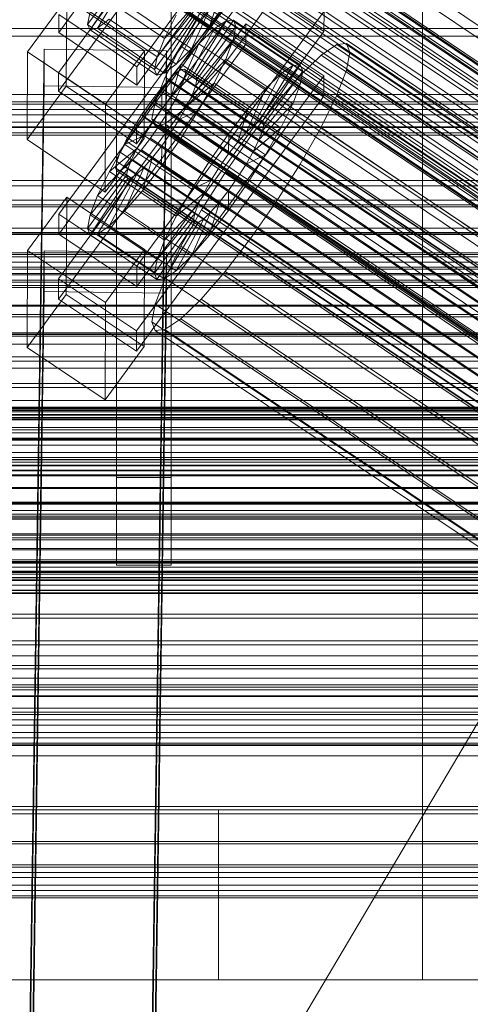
# Model space of a CAD drawing. Header units: millimetres. Extents: x -4738 to 65662, y -68080 to 6847.
# Tile 186 of 256: x -379 to -313, y -34824 to -34679. Entities that reach past the tile are written whole.
import ezdxf

# ---------------------------------------------------------------- set-up
doc = ezdxf.new("R2010")
doc.units = ezdxf.units.MM
for name, color, linetype, lineweight in [('COTAS_O', 1, 'Continuous', 0), ('frontal_briquetadora', 7, 'Continuous', 0), ('frontal_C01', 7, 'Continuous', 0), ('frontal_C02', 7, 'Continuous', 0), ('frontal_C03', 7, 'Continuous', 0), ('frontal_mezcladora', 7, 'Continuous', 0), ('frontal_secador', 7, 'Continuous', 0)]:
    doc.layers.add(name, color=color, linetype=linetype, lineweight=lineweight)
doc.dimstyles.new('R19_100', dxfattribs={"dimtxt": 250, "dimasz": 150, "dimexe": 150, "dimexo": 80, "dimgap": 100, "dimtad": 1, "dimtih": 1, "dimtoh": 1, "dimdsep": 46, "dimcen": 0.09, "dimadec": 0, "dimazin": 0, "dimtfac": 1, "dimtdec": 4, "dimtofl": 0, "dimtmove": 0, "dimatfit": 3, "dimfxl": 1, "dimtolj": 1, "dimtzin": 0, "dimarcsym": 0})

# ---------------------------------------------------------------- blocks, each defined once
blk = doc.blocks.new('DIM_R30_51')
at = {"layer": 'COTAS_O'}
for p, q in [((-650, -33700), (50, -33700)), ((50, -33700), (5, -33850)), ((50, -34900), (50, -33700)), ((50, -33700), (95, -33850)), ((50, -34900), (5, -34750)), ((50, -34900), (95, -34750)), ((-650, -34900), (50, -34900))]:
    blk.add_line(p, q, dxfattribs=at)
blk.add_text('1200 O', height=250, rotation=90, dxfattribs=at).set_placement((-50, -34300))
blk = doc.blocks.new('DIM_R30_52')
at = {"layer": 'COTAS_O'}
for p, q in [((-650, -34200), (-500, -34155)), ((650, -34200), (500, -34155)), ((-650, -34900), (-650, -34200)), ((-650, -34200), (650, -34200)), ((-650, -34200), (-500, -34245)), ((650, -34200), (500, -34245)), ((650, -34900), (650, -34200))]:
    blk.add_line(p, q, dxfattribs=at)
blk.add_text('1300 O', height=250, dxfattribs=at).set_placement((0, -34100))

msp = doc.modelspace()

# ---------------------------------------------------------------- linework, layer by layer
at = {"layer": 'frontal_briquetadora'}
for p, q in [((-430, -34680), (-223.45, -34680)), ((-430, -34680), (-210, -34680)), ((-430, -34680), (-320, -34680)), ((-320, -34736), (-320, -34680)), ((-430, -34736), (-210, -34736)), ((-430, -34736), (-320, -34736)), ((-320, -34736), (-210, -34736)), ((-320, -34760), (-320, -34736)), ((-320, -34750), (-320, -34736)), ((-430, -34750), (-210, -34750)), ((-430, -34750), (-320, -34750)), ((-320, -34750), (-210, -34750)), ((-320, -34760), (-320, -34750)), ((-490, -34760), (490, -34760)), ((-490, -34760), (340, -34760)), ((-490, -34760), (-320, -34760))]:
    msp.add_line(p, q, dxfattribs=at)
at = {"layer": 'frontal_C01'}
for p, q in [((-446.358, -35009.677), (-186.358, -34569.677)), ((-345.981, -34642.746), (-373.513, -34680.6)), ((-373.539, -34686.532), (-346.008, -34648.677)), ((-334.501, -34647.786), (-362.033, -34685.64)), ((-362.045, -34688.336), (-334.513, -34650.482)), ((-346.02, -34651.373), (-373.551, -34689.228)), ((-355.53, -34655.937), (-141.731, -34800.166)), ((-355.017, -34655.814), (-141.218, -34800.042)), ((-354.844, -34656.2), (-141.045, -34800.428)), ((-334.539, -34656.414), (-362.071, -34694.268)), ((-357.415, -34657.647), (-143.617, -34801.875)), ((-356.348, -34656.563), (-142.549, -34800.791)), ((-355.022, -34657.07), (-141.224, -34801.298)), ((-362.083, -34696.964), (-334.551, -34659.11)), ((-358.659, -34659.117), (-144.861, -34803.345)), ((-355.541, -34658.364), (-141.742, -34802.592)), ((-356.363, -34659.994), (-142.565, -34804.223)), ((-146.196, -34805.099), (-359.995, -34660.871)), ((-357.434, -34661.85), (-143.635, -34806.078)), ((-341.461, -34661.445), (-157.152, -34785.78)), ((-361.332, -34662.791), (-147.533, -34807.019)), ((-362.578, -34664.745), (-148.779, -34808.973)), ((-358.68, -34663.804), (-144.881, -34808.033)), ((-334.981, -34663.922), (-150.672, -34788.257)), ((-360.017, -34665.724), (-146.218, -34809.952)), ((-160.922, -34790.731), (-345.231, -34666.396)), ((-363.648, -34666.6), (-149.85, -34810.829)), ((-361.352, -34667.478), (-147.554, -34811.707)), ((-364.471, -34668.231), (-150.672, -34812.459)), ((-362.596, -34668.948), (-148.798, -34813.176)), ((-338.003, -34669.159), (-153.694, -34793.494)), ((-365.168, -34670.395), (-151.369, -34814.623)), ((-364.995, -34670.781), (-151.196, -34815.01)), ((-364.989, -34669.525), (-151.191, -34813.754)), ((-364.482, -34670.657), (-150.683, -34814.886)), ((-363.664, -34670.032), (-149.865, -34814.26)), ((-363.53, -34671.5), (-369.265, -34679.387)), ((-363.357, -34671.886), (-368.9, -34680.202)), ((-362.843, -34671.763), (-367.817, -34679.94)), ((-349.002, -34671.814), (-164.693, -34796.149)), ((-361.21, -34673.229), (-351.38, -34679.86)), ((-367.794, -34674.818), (-357.964, -34681.449)), ((-345.291, -34680.092), (-341.52, -34674.675)), ((-341.52, -34674.675), (-157.211, -34799.009)), ((-378.086, -34683.404), (-372.35, -34675.518)), ((-372.408, -34688.459), (-372.35, -34675.518)), ((-372.35, -34675.518), (-360.882, -34683.254)), ((-363.836, -34676.331), (-354.006, -34682.962)), ((-357.964, -34681.449), (-353.003, -34675.967)), ((-351.38, -34679.86), (-349.884, -34675.215)), ((-348.56, -34676.156), (-351.38, -34679.86)), ((-373.501, -34677.904), (-373.513, -34680.6)), ((-362.033, -34685.64), (-373.501, -34677.904)), ((-368.888, -34677.55), (-369.265, -34679.387)), ((-368.888, -34677.55), (-359.058, -34684.181)), ((-359.058, -34684.181), (-353.521, -34677.262)), ((-357.964, -34681.449), (-356.228, -34678.007)), ((-356.26, -34685.251), (-352.196, -34677.768)), ((-352.519, -34677.329), (-355.541, -34682.566)), ((-354.006, -34682.962), (-351.128, -34676.684)), ((-352.519, -34677.329), (-168.21, -34801.664)), ((-369.265, -34679.387), (-368.9, -34680.202)), ((-369.265, -34679.387), (-359.436, -34686.018)), ((-367.817, -34679.94), (-366.09, -34678.62)), ((-366.09, -34678.62), (-356.26, -34685.251)), ((-359.436, -34686.018), (-353.7, -34678.131)), ((-359.07, -34686.833), (-353.527, -34678.518)), ((-357.987, -34686.572), (-353.014, -34678.394)), ((-373.513, -34680.6), (-362.045, -34688.336)), ((-368.9, -34680.202), (-367.817, -34679.94)), ((-368.9, -34680.202), (-359.07, -34686.833)), ((-367.817, -34679.94), (-357.987, -34686.572)), ((-351.38, -34679.86), (-354.006, -34682.962)), ((-349.061, -34685.044), (-345.291, -34680.092)), ((-345.291, -34680.092), (-160.982, -34804.427)), ((-359.058, -34684.181), (-357.964, -34681.449)), ((-378.512, -34878.148), (-375.644, -34683.038)), ((-378.086, -34683.404), (-378.143, -34696.346)), ((-366.618, -34691.141), (-378.086, -34683.404)), ((-375.644, -34688.43), (-375.644, -34683.038)), ((-375.644, -34683.038), (-357.646, -34683.283)), ((-360.882, -34683.254), (-366.618, -34691.141)), ((-360.882, -34683.254), (-360.939, -34696.196)), ((-357.646, -34683.283), (-360.514, -34878.394)), ((-355.541, -34682.566), (-357.863, -34687.168)), ((-357.646, -34683.283), (-357.646, -34688.676)), ((-354.006, -34682.962), (-356.26, -34685.251)), ((-355.541, -34682.566), (-171.232, -34806.901)), ((-359.436, -34686.018), (-359.058, -34684.181)), ((-356.26, -34685.251), (-357.987, -34686.572)), ((-352.572, -34689.191), (-349.061, -34685.044)), ((-349.061, -34685.044), (-164.752, -34809.378)), ((-373.539, -34686.532), (-373.551, -34689.228)), ((-362.071, -34694.268), (-373.539, -34686.532)), ((-362.045, -34688.336), (-362.033, -34685.64)), ((-359.07, -34686.833), (-359.436, -34686.018)), ((-357.987, -34686.572), (-359.07, -34686.833)), ((-357.863, -34687.168), (-359.326, -34690.82)), ((-357.863, -34687.168), (-173.554, -34811.502)), ((-378.512, -34883.541), (-375.644, -34688.43)), ((-372.408, -34688.459), (-378.143, -34696.346)), ((-357.646, -34688.676), (-375.644, -34688.43)), ((-373.551, -34689.228), (-362.083, -34696.964)), ((-360.939, -34696.196), (-372.408, -34688.459)), ((-360.514, -34883.786), (-357.646, -34688.676)), ((-355.584, -34692.251), (-352.572, -34689.191)), ((-352.572, -34689.191), (-168.263, -34813.525)), ((-359.326, -34690.82), (-359.83, -34693.275)), ((-359.326, -34690.82), (-175.016, -34815.155)), ((-366.675, -34704.082), (-366.618, -34691.141)), ((-357.893, -34694.016), (-355.584, -34692.251)), ((-355.584, -34692.251), (-171.275, -34816.586)), ((-359.83, -34693.275), (-359.341, -34694.365)), ((-359.83, -34693.275), (-175.521, -34817.61)), ((-359.341, -34694.365), (-357.893, -34694.016)), ((-357.893, -34694.016), (-173.584, -34818.351)), ((450, -34694.46), (-450, -34694.46)), ((-362.083, -34696.964), (-362.071, -34694.268)), ((-359.341, -34694.365), (-175.032, -34818.7)), ((-378.143, -34696.346), (-366.675, -34704.082)), ((-366.675, -34704.082), (-360.939, -34696.196)), ((-450, -34705.245), (450, -34705.245)), ((-440, -34743.121), (440, -34743.121)), ((-440, -34743.401), (440, -34743.401)), ((-440, -34743.453), (440, -34743.453)), ((-440, -34744.276), (440, -34744.276)), ((-440, -34744.377), (440, -34744.377)), ((-440, -34745.685), (440, -34745.685)), ((-440, -34745.828), (440, -34745.828)), ((-440, -34747.533), (440, -34747.533)), ((-440, -34747.708), (440, -34747.708)), ((440, -34749.694), (-440, -34749.694)), ((-440, -34749.888), (440, -34749.888)), ((-440, -34752.019), (440, -34752.019)), ((-440, -34752.221), (440, -34752.221)), ((-440, -34754.352), (440, -34754.352)), ((-440, -34754.547), (440, -34754.547)), ((-440, -34756.533), (440, -34756.533)), ((-440, -34756.707), (440, -34756.707)), ((-440, -34758.412), (440, -34758.412)), ((-440, -34758.555), (440, -34758.555)), ((-440, -34759.864), (440, -34759.864)), ((-440, -34759.964), (440, -34759.964)), ((-440, -34760.787), (440, -34760.787)), ((-440, -34760.839), (440, -34760.839)), ((-440, -34761.12), (440, -34761.12))]:
    msp.add_line(p, q, dxfattribs=at)
at = {"layer": 'frontal_C02'}
for p, q in [((-373.501, -34707.289), (-345.969, -34669.766)), ((-345.981, -34672.747), (-373.513, -34710.269)), ((-334.513, -34680.416), (-345.981, -34672.747)), ((-334.501, -34677.435), (-362.033, -34714.958)), ((-334.501, -34677.435), (-334.513, -34680.416)), ((-373.539, -34716.826), (-346.008, -34679.304)), ((-353.892, -34687.118), (-348.918, -34678.858)), ((-353.378, -34687.063), (-347.835, -34678.74)), ((-348.918, -34678.858), (-350.645, -34680.046)), ((-347.835, -34678.74), (-348.918, -34678.858)), ((-348.918, -34678.858), (-339.088, -34685.432)), ((-347.835, -34678.74), (-338.005, -34685.314)), ((-347.47, -34679.7), (-347.835, -34678.74)), ((-346.02, -34682.284), (-346.008, -34679.304)), ((-346.008, -34679.304), (-334.539, -34686.973)), ((-362.045, -34717.938), (-334.513, -34680.416)), ((-354.71, -34687.681), (-350.645, -34680.046)), ((-353.205, -34687.517), (-347.47, -34679.7)), ((-350.645, -34680.046), (-352.899, -34682.222)), ((-350.645, -34680.046), (-340.816, -34686.619)), ((-347.847, -34681.672), (-347.47, -34679.7)), ((-347.47, -34679.7), (-337.64, -34686.273)), ((-346.02, -34682.284), (-373.551, -34719.807)), ((-355.777, -34688.712), (-352.899, -34682.222)), ((-352.899, -34682.222), (-355.525, -34685.238)), ((-353.384, -34688.451), (-347.847, -34681.672)), ((-352.899, -34682.222), (-343.069, -34688.795)), ((-348.941, -34684.521), (-347.847, -34681.672)), ((-347.847, -34681.672), (-338.017, -34688.245)), ((-334.551, -34689.953), (-346.02, -34682.284)), ((-332.629, -34682.337), (-334.938, -34683.924)), ((-331.181, -34682.179), (-332.629, -34682.337)), ((-332.629, -34682.337), (-148.32, -34805.591)), ((-330.692, -34683.462), (-331.181, -34682.179)), ((-331.181, -34682.179), (-146.872, -34805.433)), ((-331.197, -34686.098), (-330.692, -34683.462)), ((-330.692, -34683.462), (-146.383, -34806.716)), ((-355.525, -34685.238), (-358.345, -34688.89)), ((-357.021, -34690.141), (-355.525, -34685.238)), ((-355.525, -34685.238), (-345.695, -34691.812)), ((-353.902, -34689.801), (-348.941, -34684.521)), ((-350.678, -34688.054), (-348.941, -34684.521)), ((-348.941, -34684.521), (-339.111, -34691.095)), ((-338.005, -34685.314), (-343.549, -34693.636)), ((-339.088, -34685.432), (-338.005, -34685.314)), ((-338.005, -34685.314), (-337.64, -34686.273)), ((-334.938, -34683.924), (-337.95, -34686.833)), ((-334.938, -34683.924), (-150.629, -34807.179)), ((-356.348, -34686.585), (-357.415, -34687.616)), ((-355.53, -34686.023), (-356.348, -34686.585)), ((-356.348, -34686.585), (-142.549, -34829.561)), ((-355.017, -34685.967), (-355.53, -34686.023)), ((-355.53, -34686.023), (-141.731, -34828.998)), ((-355.022, -34687.355), (-354.844, -34686.421)), ((-354.844, -34686.421), (-355.017, -34685.967)), ((-355.017, -34685.967), (-141.218, -34828.942)), ((-354.844, -34686.421), (-141.045, -34829.397)), ((-340.816, -34686.619), (-344.88, -34694.254)), ((-339.088, -34685.432), (-344.062, -34693.692)), ((-337.64, -34686.273), (-343.376, -34694.091)), ((-343.069, -34688.795), (-340.816, -34686.619)), ((-340.816, -34686.619), (-339.088, -34685.432)), ((-337.64, -34686.273), (-338.017, -34688.245)), ((-332.659, -34689.907), (-331.197, -34686.098)), ((-331.197, -34686.098), (-146.887, -34809.352)), ((-334.539, -34686.973), (-362.071, -34724.495)), ((-357.415, -34687.616), (-358.659, -34689.045)), ((-357.415, -34687.616), (-143.617, -34830.591)), ((-355.777, -34688.712), (-354.71, -34687.681)), ((-355.541, -34688.705), (-355.022, -34687.355)), ((-355.022, -34687.355), (-141.224, -34830.331)), ((-354.725, -34691.474), (-350.678, -34688.054)), ((-354.71, -34687.681), (-353.892, -34687.118)), ((-344.88, -34694.254), (-354.71, -34687.681)), ((-353.892, -34687.118), (-353.378, -34687.063)), ((-344.062, -34693.692), (-353.892, -34687.118)), ((-353.205, -34687.517), (-353.384, -34688.451)), ((-343.549, -34693.636), (-353.378, -34687.063)), ((-353.378, -34687.063), (-353.205, -34687.517)), ((-343.376, -34694.091), (-353.205, -34687.517)), ((-352.938, -34692.03), (-350.678, -34688.054)), ((-350.678, -34688.054), (-340.848, -34694.628)), ((-337.95, -34686.833), (-341.461, -34690.866)), ((-337.95, -34686.833), (-153.641, -34810.088)), ((-334.539, -34686.973), (-334.551, -34689.953)), ((-358.345, -34688.89), (-361.166, -34692.927)), ((-358.659, -34689.045), (-359.995, -34690.774)), ((-358.659, -34689.045), (-144.861, -34832.02)), ((-358.345, -34688.89), (-358.357, -34691.87)), ((-348.515, -34695.463), (-358.345, -34688.89)), ((-357.021, -34690.141), (-355.777, -34688.712)), ((-356.363, -34690.379), (-355.541, -34688.705)), ((-345.947, -34695.285), (-355.777, -34688.712)), ((-355.541, -34688.705), (-141.742, -34831.681)), ((-353.384, -34688.451), (-353.902, -34689.801)), ((-343.554, -34695.025), (-353.384, -34688.451)), ((-343.069, -34688.795), (-345.947, -34695.285)), ((-345.695, -34691.812), (-343.069, -34688.795)), ((-338.017, -34688.245), (-343.554, -34695.025)), ((-338.017, -34688.245), (-339.111, -34691.095)), ((-362.083, -34727.476), (-334.551, -34689.953)), ((-359.995, -34690.774), (-361.332, -34692.687)), ((-146.196, -34833.75), (-359.995, -34690.774)), ((-358.357, -34691.87), (-357.021, -34690.141)), ((-357.434, -34692.262), (-356.363, -34690.379)), ((-347.191, -34696.714), (-357.021, -34690.141)), ((-356.363, -34690.379), (-142.565, -34833.354)), ((-353.902, -34689.801), (-354.725, -34691.474)), ((-344.073, -34696.374), (-353.902, -34689.801)), ((-341.461, -34690.866), (-345.231, -34695.747)), ((-339.111, -34691.095), (-344.073, -34696.374)), ((-341.461, -34690.866), (-157.152, -34814.12)), ((-339.111, -34691.095), (-340.848, -34694.628)), ((-334.981, -34694.63), (-332.659, -34689.907)), ((-332.659, -34689.907), (-148.35, -34813.162)), ((-359.693, -34693.782), (-358.357, -34691.87)), ((-358.68, -34694.227), (-357.434, -34692.262)), ((-358.357, -34691.87), (-348.527, -34698.444)), ((-357.434, -34692.262), (-143.635, -34835.238)), ((-354.725, -34691.474), (-355.796, -34693.358)), ((-355.796, -34693.358), (-352.938, -34692.03)), ((-355.569, -34696.178), (-352.938, -34692.03)), ((-344.895, -34698.048), (-354.725, -34691.474)), ((-352.938, -34692.03), (-343.108, -34698.604)), ((-348.515, -34695.463), (-345.695, -34691.812)), ((-345.695, -34691.812), (-347.191, -34696.714)), ((-361.166, -34692.927), (-363.797, -34697.075)), ((-361.332, -34692.687), (-362.578, -34694.652)), ((-361.332, -34692.687), (-147.533, -34835.662)), ((-359.693, -34693.782), (-361.166, -34692.927)), ((-361.166, -34692.927), (-351.336, -34699.5)), ((-360.939, -34695.747), (-359.693, -34693.782)), ((-349.863, -34700.356), (-359.693, -34693.782)), ((-355.796, -34693.358), (-357.042, -34695.323)), ((-345.966, -34699.931), (-355.796, -34693.358)), ((-344.062, -34693.692), (-344.88, -34694.254)), ((-343.549, -34693.636), (-344.062, -34693.692)), ((-343.376, -34694.091), (-343.549, -34693.636)), ((-362.578, -34694.652), (-363.648, -34696.535)), ((-362.578, -34694.652), (-148.779, -34837.627)), ((-360.017, -34696.139), (-358.68, -34694.227)), ((-358.68, -34694.227), (-144.881, -34837.202)), ((-357.042, -34695.323), (-358.378, -34697.235)), ((-357.042, -34695.323), (-355.569, -34696.178)), ((-347.212, -34701.896), (-357.042, -34695.323)), ((-351.336, -34699.5), (-348.515, -34695.463)), ((-348.527, -34698.444), (-348.515, -34695.463)), ((-345.947, -34695.285), (-347.191, -34696.714)), ((-344.88, -34694.254), (-345.947, -34695.285)), ((-340.848, -34694.628), (-344.895, -34698.048)), ((-344.073, -34696.374), (-343.554, -34695.025)), ((-343.554, -34695.025), (-343.376, -34694.091)), ((-340.848, -34694.628), (-343.108, -34698.604)), ((-338.003, -34699.946), (-334.981, -34694.63)), ((-334.981, -34694.63), (-150.672, -34817.885)), ((-363.648, -34696.535), (-364.471, -34698.209)), ((-360.939, -34695.747), (-363.797, -34697.075)), ((-363.648, -34696.535), (-149.85, -34839.51)), ((-362.01, -34697.631), (-360.939, -34695.747)), ((-361.352, -34697.869), (-360.017, -34696.139)), ((-351.109, -34702.321), (-360.939, -34695.747)), ((-360.017, -34696.139), (-146.218, -34839.115)), ((-358.39, -34700.215), (-355.569, -34696.178)), ((-355.569, -34696.178), (-345.739, -34702.752)), ((-345.231, -34695.747), (-349.002, -34701.144)), ((-347.191, -34696.714), (-348.527, -34698.444)), ((-160.922, -34819.001), (-345.231, -34695.747)), ((-344.895, -34698.048), (-344.073, -34696.374)), ((-363.797, -34697.075), (-366.057, -34701.051)), ((-362.01, -34697.631), (-366.057, -34701.051)), ((-364.471, -34698.209), (-364.989, -34699.558)), ((-364.471, -34698.209), (-150.672, -34841.184)), ((-363.797, -34697.075), (-353.967, -34703.648)), ((-362.833, -34699.304), (-362.01, -34697.631)), ((-362.596, -34699.298), (-361.352, -34697.869)), ((-352.18, -34704.204), (-362.01, -34697.631)), ((-361.352, -34697.869), (-147.554, -34840.844)), ((-358.378, -34697.235), (-359.714, -34698.964)), ((-358.378, -34697.235), (-358.39, -34700.215)), ((-348.548, -34703.809), (-358.378, -34697.235)), ((-345.966, -34699.931), (-344.895, -34698.048)), ((-362.833, -34699.304), (-367.794, -34704.584)), ((-364.989, -34699.558), (-365.168, -34700.492)), ((-364.989, -34699.558), (-151.191, -34842.534)), ((-363.664, -34700.329), (-362.596, -34699.298)), ((-363.351, -34700.654), (-362.833, -34699.304)), ((-353.003, -34705.878), (-362.833, -34699.304)), ((-362.596, -34699.298), (-148.798, -34842.273)), ((-359.714, -34698.964), (-361.21, -34703.867)), ((-359.714, -34698.964), (-360.958, -34700.393)), ((-349.884, -34705.538), (-359.714, -34698.964)), ((-353.967, -34703.648), (-351.336, -34699.5)), ((-351.336, -34699.5), (-349.863, -34700.356)), ((-348.527, -34698.444), (-349.863, -34700.356)), ((-343.108, -34698.604), (-345.966, -34699.931)), ((-343.108, -34698.604), (-345.739, -34702.752)), ((-363.351, -34700.654), (-368.888, -34707.433)), ((-366.057, -34701.051), (-367.794, -34704.584)), ((-366.057, -34701.051), (-356.228, -34707.624)), ((-365.168, -34700.492), (-364.995, -34700.947)), ((-365.168, -34700.492), (-151.369, -34843.468)), ((-364.995, -34700.947), (-364.482, -34700.891)), ((-364.995, -34700.947), (-151.196, -34843.922)), ((-364.482, -34700.891), (-363.664, -34700.329)), ((-364.482, -34700.891), (-150.683, -34843.866)), ((-360.958, -34700.393), (-363.836, -34706.883)), ((-363.664, -34700.329), (-149.865, -34843.304)), ((-363.53, -34701.588), (-363.351, -34700.654)), ((-353.521, -34707.228), (-363.351, -34700.654)), ((-360.958, -34700.393), (-362.025, -34701.424)), ((-361.21, -34703.867), (-358.39, -34700.215)), ((-351.128, -34706.967), (-360.958, -34700.393)), ((-358.39, -34700.215), (-348.56, -34706.789)), ((-349.002, -34701.144), (-352.519, -34706.689)), ((-349.863, -34700.356), (-351.109, -34702.321)), ((-349.002, -34701.144), (-164.693, -34824.398)), ((-347.212, -34701.896), (-345.966, -34699.931)), ((-341.52, -34705.491), (-338.003, -34699.946)), ((-338.003, -34699.946), (-153.694, -34823.2)), ((-363.53, -34701.588), (-369.265, -34709.405)), ((-363.357, -34702.043), (-368.9, -34710.365)), ((-362.843, -34701.987), (-367.817, -34710.247)), ((-362.025, -34701.424), (-366.09, -34709.059)), ((-363.357, -34702.043), (-363.53, -34701.588)), ((-353.7, -34708.162), (-363.53, -34701.588)), ((-362.843, -34701.987), (-363.357, -34702.043)), ((-353.527, -34708.616), (-363.357, -34702.043)), ((-362.025, -34701.424), (-362.843, -34701.987)), ((-353.014, -34708.56), (-362.843, -34701.987)), ((-352.196, -34707.998), (-362.025, -34701.424)), ((-353.967, -34703.648), (-351.109, -34702.321)), ((-351.109, -34702.321), (-352.18, -34704.204)), ((-348.548, -34703.809), (-347.212, -34701.896)), ((-345.739, -34702.752), (-347.212, -34701.896)), ((-363.836, -34706.883), (-361.21, -34703.867)), ((-361.21, -34703.867), (-351.38, -34710.44)), ((-356.228, -34707.624), (-353.967, -34703.648)), ((-349.884, -34705.538), (-348.548, -34703.809)), ((-345.739, -34702.752), (-348.56, -34706.789)), ((-348.56, -34706.789), (-348.548, -34703.809)), ((-378.086, -34712.648), (-372.35, -34704.831)), ((-372.408, -34719.137), (-372.35, -34704.831)), ((-372.35, -34704.831), (-360.882, -34712.5)), ((-367.794, -34704.584), (-368.888, -34707.433)), ((-367.794, -34704.584), (-357.964, -34711.157)), ((-356.228, -34707.624), (-352.18, -34704.204)), ((-352.18, -34704.204), (-353.003, -34705.878)), ((-351.38, -34710.44), (-349.884, -34705.538)), ((-351.128, -34706.967), (-349.884, -34705.538)), ((-345.291, -34710.888), (-341.52, -34705.491)), ((-341.52, -34705.491), (-157.211, -34828.745)), ((-366.09, -34709.059), (-363.836, -34706.883)), ((-363.836, -34706.883), (-354.006, -34713.457)), ((-357.964, -34711.157), (-353.003, -34705.878)), ((-352.519, -34706.689), (-355.541, -34712.004)), ((-354.006, -34713.457), (-351.128, -34706.967)), ((-353.003, -34705.878), (-353.521, -34707.228)), ((-352.519, -34706.689), (-168.21, -34829.943)), ((-352.196, -34707.998), (-351.128, -34706.967)), ((-348.56, -34706.789), (-351.38, -34710.44)), ((-373.501, -34707.289), (-373.513, -34710.269)), ((-362.033, -34714.958), (-373.501, -34707.289)), ((-368.888, -34707.433), (-369.265, -34709.405)), ((-368.888, -34707.433), (-359.058, -34714.007)), ((-359.436, -34715.979), (-353.7, -34708.162)), ((-359.058, -34714.007), (-353.521, -34707.228)), ((-357.964, -34711.157), (-356.228, -34707.624)), ((-356.26, -34715.633), (-352.196, -34707.998)), ((-353.521, -34707.228), (-353.7, -34708.162)), ((-353.7, -34708.162), (-353.527, -34708.616)), ((-353.014, -34708.56), (-352.196, -34707.998)), ((-369.265, -34709.405), (-368.9, -34710.365)), ((-369.265, -34709.405), (-359.436, -34715.979)), ((-367.817, -34710.247), (-366.09, -34709.059)), ((-366.09, -34709.059), (-356.26, -34715.633)), ((-359.07, -34716.938), (-353.527, -34708.616)), ((-357.987, -34716.82), (-353.014, -34708.56)), ((-353.527, -34708.616), (-353.014, -34708.56)), ((-373.513, -34710.269), (-362.045, -34717.938)), ((-368.9, -34710.365), (-367.817, -34710.247)), ((-368.9, -34710.365), (-359.07, -34716.938)), ((-367.817, -34710.247), (-357.987, -34716.82)), ((-359.058, -34714.007), (-357.964, -34711.157)), ((-351.38, -34710.44), (-354.006, -34713.457)), ((-349.061, -34715.769), (-345.291, -34710.888)), ((-345.291, -34710.888), (-160.982, -34834.142)), ((-378.512, -34906.121), (-375.644, -34712.717)), ((-378.086, -34712.648), (-378.143, -34726.955)), ((-366.618, -34720.317), (-378.086, -34712.648)), ((-375.644, -34718.678), (-375.644, -34712.717)), ((-375.644, -34712.717), (-357.646, -34712.96)), ((-360.882, -34712.5), (-366.618, -34720.317)), ((-360.882, -34712.5), (-360.939, -34726.807)), ((-355.541, -34712.004), (-357.863, -34716.728)), ((-355.541, -34712.004), (-171.232, -34835.259)), ((-357.646, -34712.96), (-360.514, -34906.365)), ((-359.436, -34715.979), (-359.058, -34714.007)), ((-357.646, -34712.96), (-357.646, -34718.921)), ((-354.006, -34713.457), (-356.26, -34715.633)), ((-362.045, -34717.938), (-362.033, -34714.958)), ((-356.26, -34715.633), (-357.987, -34716.82)), ((-373.539, -34716.826), (-373.551, -34719.807)), ((-362.071, -34724.495), (-373.539, -34716.826)), ((-359.07, -34716.938), (-359.436, -34715.979)), ((-357.863, -34716.728), (-359.326, -34720.537)), ((-357.987, -34716.82), (-359.07, -34716.938)), ((-357.863, -34716.728), (-173.554, -34839.982)), ((-352.572, -34719.801), (-349.061, -34715.769)), ((-349.061, -34715.769), (-164.752, -34839.023)), ((-378.512, -34912.083), (-375.644, -34718.678)), ((-372.408, -34719.137), (-378.143, -34726.955)), ((-357.646, -34718.921), (-375.644, -34718.678)), ((-373.551, -34719.807), (-362.083, -34727.476)), ((-360.939, -34726.807), (-372.408, -34719.137)), ((-360.514, -34912.326), (-357.646, -34718.921)), ((-355.584, -34722.71), (-352.572, -34719.801)), ((-352.572, -34719.801), (-168.263, -34843.056)), ((-366.675, -34734.624), (-366.618, -34720.317)), ((-359.326, -34720.537), (-359.83, -34723.173)), ((-359.326, -34720.537), (-175.016, -34843.792)), ((-357.893, -34724.298), (-355.584, -34722.71)), ((-355.584, -34722.71), (-171.275, -34845.965)), ((-359.83, -34723.173), (-359.341, -34724.456)), ((-359.83, -34723.173), (-175.521, -34846.427)), ((-359.341, -34724.456), (-357.893, -34724.298)), ((-357.893, -34724.298), (-173.584, -34847.553)), ((-362.083, -34727.476), (-362.071, -34724.495)), ((-359.341, -34724.456), (-175.032, -34847.71)), ((-378.143, -34726.955), (-366.675, -34734.624)), ((-366.675, -34734.624), (-360.939, -34726.807)), ((430, -34772.309), (-430, -34772.309)), ((430, -34777.309), (-430, -34777.309))]:
    msp.add_line(p, q, dxfattribs=at)
at = {"layer": 'frontal_C03'}
for p, q in [((1250, -34690.796), (-1250, -34690.796)), ((1250, -34691.113), (-1250, -34691.113)), ((1250, -34691.907), (-1250, -34691.907)), ((-1250, -34692.671), (1250, -34692.671)), ((1250, -34693.794), (-1250, -34693.794)), ((1250, -34694.558), (-1250, -34694.558)), ((1250, -34695.352), (-1250, -34695.352)), ((1250, -34695.668), (-1250, -34695.668)), ((-1415, -34703.129), (1415, -34703.129)), ((1250, -34705.923), (-1250, -34705.923)), ((1250, -34706.217), (-1250, -34706.217)), ((1250, -34709.382), (-1250, -34709.382)), ((1250, -34710.22), (-1250, -34710.22)), ((1250, -34713.254), (-1250, -34713.254)), ((1250, -34713.57), (-1250, -34713.57)), ((1250, -34714.364), (-1250, -34714.364)), ((-1250, -34715.129), (1250, -34715.129)), ((1250, -34716.069), (-1250, -34716.069)), ((1250, -34716.251), (-1250, -34716.251)), ((1250, -34717.016), (-1250, -34717.016)), ((1250, -34717.322), (-1250, -34717.322)), ((1250, -34717.81), (-1250, -34717.81)), ((1250, -34718.126), (-1250, -34718.126)), ((1496, -34720.716), (-1496, -34720.716)), ((1496, -34720.834), (-1496, -34720.834)), ((1496, -34722.1), (-1496, -34722.1)), ((1496, -34722.435), (-1496, -34722.435)), ((1496, -34724.774), (-1496, -34724.774)), ((1496, -34725.276), (-1496, -34725.276)), ((-1250, -34724.964), (1250, -34724.964)), ((1250, -34726.443), (-1250, -34726.443)), ((-1496, -34728.332), (1496, -34728.332)), ((1496, -34728.924), (-1496, -34728.924)), ((1496, -34732.233), (-1496, -34732.233)), ((1496, -34732.824), (-1496, -34732.824)), ((1496, -34735.881), (-1496, -34735.881)), ((1250, -34734.714), (-1250, -34734.714)), ((1250, -34735.711), (-1250, -34735.711)), ((1250, -34736.028), (-1250, -34736.028)), ((1496, -34736.382), (-1496, -34736.382)), ((1250, -34736.193), (-1250, -34736.193)), ((1250, -34736.822), (-1250, -34736.822)), ((1250, -34736.881), (-1250, -34736.881)), ((1250, -34737.257), (-1250, -34737.257)), ((1496, -34738.722), (-1496, -34738.722)), ((-1250, -34737.586), (1250, -34737.586)), ((1250, -34738.709), (-1250, -34738.709)), ((1496, -34739.057), (-1496, -34739.057)), ((1496, -34740.323), (-1496, -34740.323)), ((1250, -34739.473), (-1250, -34739.473)), ((1250, -34740.267), (-1250, -34740.267)), ((1496, -34740.44), (-1496, -34740.44)), ((1250, -34740.584), (-1250, -34740.584)), ((1250, -34741.309), (-1250, -34741.309)), ((-1415, -34743.129), (1415, -34743.129)), ((1250, -34742.381), (-1250, -34742.381)), ((1250, -34743.834), (-1250, -34743.834)), ((1250, -34745.088), (-1250, -34745.088)), ((1250, -34749.867), (-1250, -34749.867)), ((1250, -34750.937), (-1250, -34750.937)), ((1250, -34751.472), (-1250, -34751.472)), ((1250, -34751.774), (-1250, -34751.774)), ((1250, -34754.94), (-1250, -34754.94)), ((1250, -34755.234), (-1250, -34755.234)), ((1496, -34758.577), (-1496, -34758.577)), ((1496, -34758.695), (-1496, -34758.695)), ((1250, -34758.169), (-1250, -34758.169)), ((1250, -34758.486), (-1250, -34758.486)), ((1496, -34759.961), (-1496, -34759.961)), ((1496, -34760.296), (-1496, -34760.296)), ((1250, -34759.28), (-1250, -34759.28)), ((-1250, -34760.044), (1250, -34760.044)), ((1250, -34761.167), (-1250, -34761.167)), ((-1250, -34761.253), (1250, -34761.253)), ((1250, -34761.931), (-1250, -34761.931)), ((1496, -34762.636), (-1496, -34762.636)), ((1496, -34763.137), (-1496, -34763.137)), ((1250, -34762.725), (-1250, -34762.725)), ((1250, -34763.041), (-1250, -34763.041)), ((1250, -34763.146), (-1250, -34763.146)), ((-1496, -34766.194), (1496, -34766.194)), ((1496, -34766.785), (-1496, -34766.785)), ((1496, -34770.094), (-1496, -34770.094)), ((1496, -34770.685), (-1496, -34770.685)), ((1496, -34773.742), (-1496, -34773.742)), ((1496, -34774.244), (-1496, -34774.244)), ((1250, -34773.733), (-1250, -34773.733)), ((1496, -34776.583), (-1496, -34776.583)), ((1250, -34775.626), (-1250, -34775.626)), ((1496, -34776.918), (-1496, -34776.918)), ((1496, -34778.184), (-1496, -34778.184)), ((1496, -34778.302), (-1496, -34778.302)), ((1250, -34780.627), (-1250, -34780.627)), ((1250, -34780.943), (-1250, -34780.943)), ((1250, -34781.737), (-1250, -34781.737)), ((-1250, -34782.501), (1250, -34782.501)), ((1250, -34783.624), (-1250, -34783.624)), ((1250, -34784.388), (-1250, -34784.388)), ((1250, -34785.182), (-1250, -34785.182)), ((1250, -34785.407), (-1250, -34785.407)), ((1250, -34785.499), (-1250, -34785.499)), ((1250, -34787.012), (-1250, -34787.012)), ((1250, -34794.498), (-1250, -34794.498)), ((1250, -34795.571), (-1250, -34795.571)), ((1250, -34799.622), (-1250, -34799.622)), ((1250, -34799.999), (-1250, -34799.999)), ((1250, -34803.084), (-1250, -34803.084)), ((1250, -34803.401), (-1250, -34803.401)), ((1250, -34804.195), (-1250, -34804.195)), ((-1250, -34804.959), (1250, -34804.959)), ((1250, -34806.082), (-1250, -34806.082)), ((1250, -34806.846), (-1250, -34806.846)), ((1250, -34807.64), (-1250, -34807.64)), ((1250, -34807.957), (-1250, -34807.957))]:
    msp.add_line(p, q, dxfattribs=at)
at = {"layer": 'frontal_mezcladora'}
for p, q in [((-320, -34820), (-320, -34600)), ((-365, -34654.654), (-365, -34709.466)), ((-357, -34654.654), (-357, -34709.466)), ((-420, -34681.107), (240, -34681.107)), ((-365, -34709.466), (-365, -34746.089)), ((-365, -34709.466), (-357, -34709.466)), ((-357, -34709.466), (-357, -34746.089)), ((-625, -34710), (625, -34710)), ((-625, -34710), (-150, -34710)), ((-420, -34715.398), (240, -34715.398)), ((-625, -34725), (625, -34725)), ((-625, -34730), (625, -34730)), ((-625, -34730), (-150, -34730)), ((-420, -34737.414), (240, -34737.414)), ((-420, -34745), (240, -34745)), ((-400, -34745), (220, -34745)), ((-365, -34746.089), (-365, -34758.95)), ((-365, -34746.089), (-357, -34746.089)), ((-357, -34746.089), (-357, -34758.95)), ((-365, -34758.95), (-357, -34758.95)), ((-600, -34760), (600, -34760)), ((-465, -34760), (295, -34760)), ((-400, -34780), (220, -34780)), ((-465, -34795), (295, -34795)), ((-430, -34795), (-350, -34795)), ((-350, -34820), (-350, -34795)), ((-600, -34820), (600, -34820)), ((-430, -34820), (-350, -34820)), ((-320, -34820), (-260, -34820))]:
    msp.add_line(p, q, dxfattribs=at)
at = {"layer": 'frontal_secador'}
for p, q in [((1250, -34689.715), (-1250, -34689.715)), ((1250, -34702.349), (-1250, -34702.349)), ((1250, -34710.291), (-1250, -34710.291)), ((1250, -34713), (-1250, -34713))]:
    msp.add_line(p, q, dxfattribs=at)

# ---------------------------------------------------------------- dimensions: what is measured, and where the dimension line sits
at = {"layer": 'COTAS_O'}
for p2, distance, picture, middle in [((-650, -33700), -700, 'DIM_R30_51', (50, -34300)), ((650, -34900), 700, 'DIM_R30_52', (0, -34200))]:
    dim = msp.add_aligned_dim(p1=(-650, -34900), p2=p2, distance=distance, text='<> O', dimstyle='R19_100', dxfattribs=at)
    dim.commit()
    dim.dimension.update_dxf_attribs({"geometry": picture, "text_midpoint": middle})

doc.saveas('drawing.dxf')
